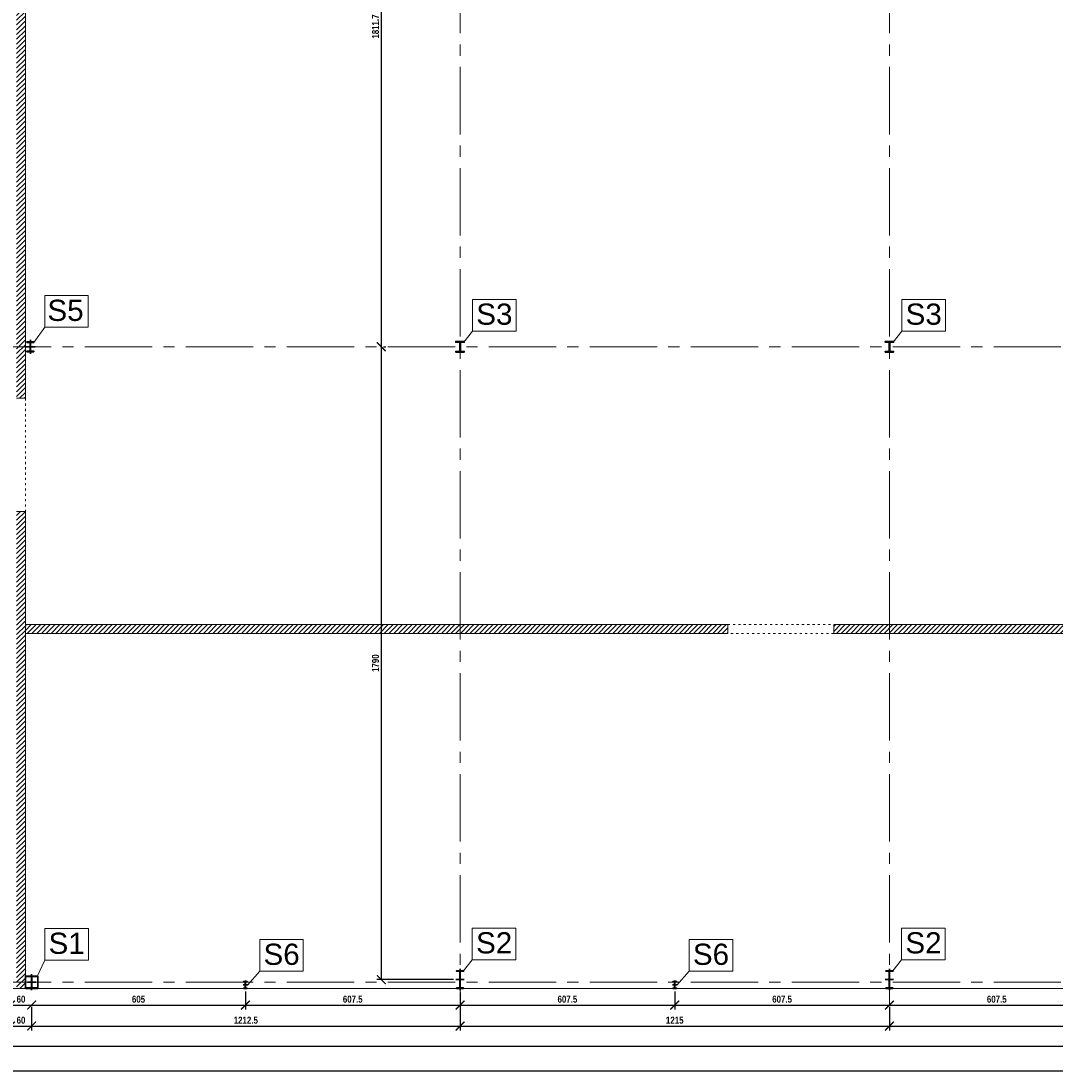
# Model space of a CAD drawing. Header units: millimetres. Extents: x -4725611 to 4745838, y -5478268 to 5501141.
# Tile 20 of 26: x 36161 to 39087, y -2520 to 450. Entities that reach past the tile are written whole.
import ezdxf

# ---------------------------------------------------------------- set-up
doc = ezdxf.new("R2010")
doc.units = ezdxf.units.MM
doc.linetypes.add('ACAD_ISO03W100', pattern=[30, 12, -18])
doc.linetypes.add('CENTER2', pattern=[28.575, 19.05, -3.175, 3.175, -3.175])
for name, color, linetype, lineweight in [('e-cad_kontur', 2, 'Continuous', 35), ('e-cad_opisy', 7, 'Continuous', 13), ('e-cad_osie', 6, 'CENTER2', 9), ('e-cad_wymiary', 1, 'Continuous', 9), ('e-cad_wypelnienia', 254, 'Continuous', 5), ('K-WIDOK', 140, 'Continuous', 15)]:
    doc.layers.add(name, color=color, linetype=linetype, lineweight=lineweight)
doc.styles.add('e-cad_1', font='arialbd.ttf', dxfattribs={"width": 0.8})
doc.styles.get("Standard").update_dxf_attribs({"font": 'arial.ttf'})
doc.dimstyles.new('e-cad_1_100_[cm]', dxfattribs={"dimscale": 10, "dimtxt": 2, "dimasz": 2.5, "dimexe": 1.25, "dimexo": 0.625, "dimtad": 1, "dimdec": 1, "dimrnd": 0.1, "dimdsep": 46, "dimtxsty": 'e-cad_1', "dimblk": 'ARCHTICK', "dimcen": 2.5, "dimclrd": 256, "dimclre": 256, "dimclrt": 7, "dimadec": 0, "dimazin": 0, "dimtfac": 1, "dimtmove": 0, "dimatfit": 3, "dimfxl": 1, "dimarcsym": 0})
pattern_1 = [(225, (47587.62428, 5181.8549), (0.1796051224, -0.1796051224), [])]

# ---------------------------------------------------------------- blocks, each defined once
blk = doc.blocks.new('_ArchTick')
at = {"color": 0, "linetype": 'ByBlock', "const_width": 0.15}
blk.add_lwpolyline([(-0.5, -0.5), (0.5, 0.5)], dxfattribs=at)
blk = doc.blocks.new('*D1366')
at = {"layer": 'Defpoints', "color": 0, "ltscale": 0.8, "transparency": 16777216}
for p in [(36131.3, -2332.4), (36191.3, -2332.4), (36191.3, -2392.8)]:
    blk.add_point(p, dxfattribs=at)
at = {"layer": 'e-cad_wymiary', "lineweight": -2, "ltscale": 0.8, "transparency": 16777216}
for p, q in [((36131.3, -2338.6), (36131.3, -2405.3)), ((36191.3, -2338.6), (36191.3, -2405.3)), ((36131.3, -2392.8), (36191.3, -2392.8))]:
    blk.add_line(p, q, dxfattribs=at)
at = {"layer": 'e-cad_wymiary', "lineweight": -2, "ltscale": 0.8, "transparency": 16777216, "xscale": 25, "yscale": 25, "zscale": 25, "rotation": 180}
blk.add_blockref('_ArchTick', (36131.3, -2392.8), dxfattribs=at)
at = {"layer": 'e-cad_wymiary', "lineweight": -2, "ltscale": 0.8, "transparency": 16777216, "xscale": 25, "yscale": 25, "zscale": 25}
blk.add_blockref('_ArchTick', (36191.3, -2392.8), dxfattribs=at)
at = {"layer": 'e-cad_wymiary', "color": 7, "ltscale": 0.8, "transparency": 16777216, "insert": (36161.3, -2376.3), "char_height": 20, "attachment_point": 5, "style": 'e-cad_1'}
blk.add_mtext('60', dxfattribs=at)
blk = doc.blocks.new('*D1367')
at = {"layer": 'Defpoints', "color": 0, "ltscale": 0.8, "transparency": 16777216}
for p in [(36191.3, -2332.4), (37403.8, -2332.4), (37403.8, -2392.8)]:
    blk.add_point(p, dxfattribs=at)
at = {"layer": 'e-cad_wymiary', "lineweight": -2, "ltscale": 0.8, "transparency": 16777216}
for p, q in [((36191.3, -2338.6), (36191.3, -2405.3)), ((37403.8, -2338.6), (37403.8, -2405.3)), ((36191.3, -2392.8), (37403.8, -2392.8))]:
    blk.add_line(p, q, dxfattribs=at)
at = {"layer": 'e-cad_wymiary', "lineweight": -2, "ltscale": 0.8, "transparency": 16777216, "xscale": 25, "yscale": 25, "zscale": 25, "rotation": 180}
blk.add_blockref('_ArchTick', (36191.3, -2392.8), dxfattribs=at)
at = {"layer": 'e-cad_wymiary', "lineweight": -2, "ltscale": 0.8, "transparency": 16777216, "xscale": 25, "yscale": 25, "zscale": 25}
blk.add_blockref('_ArchTick', (37403.8, -2392.8), dxfattribs=at)
at = {"layer": 'e-cad_wymiary', "color": 7, "ltscale": 0.8, "transparency": 16777216, "insert": (36797.5, -2376.3), "char_height": 20, "attachment_point": 5, "style": 'e-cad_1'}
blk.add_mtext('1212.5', dxfattribs=at)
blk = doc.blocks.new('*D1368')
at = {"layer": 'Defpoints', "color": 0, "ltscale": 0.8, "transparency": 16777216}
for p in [(37403.8, -2332.4), (38618.8, -2332.4), (38618.8, -2392.8)]:
    blk.add_point(p, dxfattribs=at)
at = {"layer": 'e-cad_wymiary', "lineweight": -2, "ltscale": 0.8, "transparency": 16777216}
for p, q in [((37403.8, -2338.6), (37403.8, -2405.3)), ((38618.8, -2338.6), (38618.8, -2405.3)), ((37403.8, -2392.8), (38618.8, -2392.8))]:
    blk.add_line(p, q, dxfattribs=at)
at = {"layer": 'e-cad_wymiary', "lineweight": -2, "ltscale": 0.8, "transparency": 16777216, "xscale": 25, "yscale": 25, "zscale": 25, "rotation": 180}
blk.add_blockref('_ArchTick', (37403.8, -2392.8), dxfattribs=at)
at = {"layer": 'e-cad_wymiary', "lineweight": -2, "ltscale": 0.8, "transparency": 16777216, "xscale": 25, "yscale": 25, "zscale": 25}
blk.add_blockref('_ArchTick', (38618.8, -2392.8), dxfattribs=at)
at = {"layer": 'e-cad_wymiary', "color": 7, "ltscale": 0.8, "transparency": 16777216, "insert": (38011.3, -2376.3), "char_height": 20, "attachment_point": 5, "style": 'e-cad_1'}
blk.add_mtext('1215', dxfattribs=at)
blk = doc.blocks.new('*D1369')
at = {"layer": 'Defpoints', "color": 0, "ltscale": 0.8, "transparency": 16777216}
for p in [(38618.8, -2332.4), (39833.8, -2332.4), (39833.8, -2392.8)]:
    blk.add_point(p, dxfattribs=at)
at = {"layer": 'e-cad_wymiary', "lineweight": -2, "ltscale": 0.8, "transparency": 16777216}
for p, q in [((38618.8, -2338.6), (38618.8, -2405.3)), ((39833.8, -2338.6), (39833.8, -2405.3)), ((38618.8, -2392.8), (39833.8, -2392.8))]:
    blk.add_line(p, q, dxfattribs=at)
at = {"layer": 'e-cad_wymiary', "lineweight": -2, "ltscale": 0.8, "transparency": 16777216, "xscale": 25, "yscale": 25, "zscale": 25, "rotation": 180}
blk.add_blockref('_ArchTick', (38618.8, -2392.8), dxfattribs=at)
at = {"layer": 'e-cad_wymiary', "lineweight": -2, "ltscale": 0.8, "transparency": 16777216, "xscale": 25, "yscale": 25, "zscale": 25}
blk.add_blockref('_ArchTick', (39833.8, -2392.8), dxfattribs=at)
at = {"layer": 'e-cad_wymiary', "color": 7, "ltscale": 0.8, "transparency": 16777216, "insert": (39226.3, -2376.3), "char_height": 20, "attachment_point": 5, "style": 'e-cad_1'}
blk.add_mtext('1215', dxfattribs=at)
blk = doc.blocks.new('*D1400')
at = {"layer": 'Defpoints', "color": 0, "ltscale": 0.8, "transparency": 16777216}
for p in [(37352.8, 1340.3), (37180.9, -471.4), (37180.9, -471.4)]:
    blk.add_point(p, dxfattribs=at)
at = {"layer": 'e-cad_wymiary', "lineweight": -2, "ltscale": 0.8, "transparency": 16777216}
for p, q in [((37346.5, 1340.3), (37168.4, 1340.3)), ((37180.9, 1340.3), (37180.9, -471.4)), ((37187.2, -471.4), (37193.4, -471.4))]:
    blk.add_line(p, q, dxfattribs=at)
at = {"layer": 'e-cad_wymiary', "lineweight": -2, "ltscale": 0.8, "transparency": 16777216, "xscale": 25, "yscale": 25, "zscale": 25}
for p, rotation in [((37180.9, 1340.3), 90), ((37180.9, -471.4), 270)]:
    blk.add_blockref('_ArchTick', p, dxfattribs=dict(at, rotation=rotation))
at = {"layer": 'e-cad_wymiary', "color": 7, "ltscale": 0.8, "transparency": 16777216, "insert": (37164.5, 434.4), "char_height": 20, "attachment_point": 5, "rotation": 90, "style": 'e-cad_1'}
blk.add_mtext('1811.7', dxfattribs=at)
blk = doc.blocks.new('*D1401')
at = {"layer": 'Defpoints', "color": 0, "ltscale": 0.8, "transparency": 16777216}
for p in [(37180.9, -471.4), (37180.9, -2261.4), (37391.8, -2261.4)]:
    blk.add_point(p, dxfattribs=at)
at = {"layer": 'e-cad_wymiary', "lineweight": -2, "ltscale": 0.8, "transparency": 16777216}
for p, q in [((37180.9, -471.4), (37180.9, -2261.4)), ((37187.2, -471.4), (37193.4, -471.4)), ((37385.5, -2261.4), (37168.4, -2261.4))]:
    blk.add_line(p, q, dxfattribs=at)
at = {"layer": 'e-cad_wymiary', "lineweight": -2, "ltscale": 0.8, "transparency": 16777216, "xscale": 25, "yscale": 25, "zscale": 25}
for p, rotation in [((37180.9, -471.4), 90), ((37180.9, -2261.4), 270)]:
    blk.add_blockref('_ArchTick', p, dxfattribs=dict(at, rotation=rotation))
at = {"layer": 'e-cad_wymiary', "color": 7, "ltscale": 0.8, "transparency": 16777216, "insert": (37164.5, -1366.4), "char_height": 20, "attachment_point": 5, "rotation": 90, "style": 'e-cad_1'}
blk.add_mtext('1790', dxfattribs=at)
blk = doc.blocks.new('*D1417')
at = {"layer": 'Defpoints', "color": 0, "ltscale": 0.8, "transparency": 16777216}
for p in [(36131.3, -2332.4), (36191.3, -2332.4), (36191.3, -2333.3)]:
    blk.add_point(p, dxfattribs=at)
at = {"layer": 'e-cad_wymiary', "lineweight": -2, "ltscale": 0.8, "transparency": 16777216}
for p, q in [((36131.3, -2333.3), (36191.3, -2333.3)), ((36131.3, -2338.6), (36131.3, -2345.8)), ((36191.3, -2338.6), (36191.3, -2345.8))]:
    blk.add_line(p, q, dxfattribs=at)
at = {"layer": 'e-cad_wymiary', "lineweight": -2, "ltscale": 0.8, "transparency": 16777216, "xscale": 25, "yscale": 25, "zscale": 25, "rotation": 180}
blk.add_blockref('_ArchTick', (36131.3, -2333.3), dxfattribs=at)
at = {"layer": 'e-cad_wymiary', "lineweight": -2, "ltscale": 0.8, "transparency": 16777216, "xscale": 25, "yscale": 25, "zscale": 25}
blk.add_blockref('_ArchTick', (36191.3, -2333.3), dxfattribs=at)
at = {"layer": 'e-cad_wymiary', "color": 7, "ltscale": 0.8, "transparency": 16777216, "insert": (36161.3, -2316.9), "char_height": 20, "attachment_point": 5, "style": 'e-cad_1'}
blk.add_mtext('60', dxfattribs=at)
blk = doc.blocks.new('*D1418')
at = {"layer": 'Defpoints', "color": 0, "ltscale": 0.8, "transparency": 16777216}
for p in [(36796.3, -2288.4), (36191.3, -2332.4), (36796.3, -2333.3)]:
    blk.add_point(p, dxfattribs=at)
at = {"layer": 'e-cad_wymiary', "lineweight": -2, "ltscale": 0.8, "transparency": 16777216}
for p, q in [((36796.3, -2294.7), (36796.3, -2345.8)), ((36191.3, -2333.3), (36796.3, -2333.3)), ((36191.3, -2338.6), (36191.3, -2345.8))]:
    blk.add_line(p, q, dxfattribs=at)
at = {"layer": 'e-cad_wymiary', "lineweight": -2, "ltscale": 0.8, "transparency": 16777216, "xscale": 25, "yscale": 25, "zscale": 25, "rotation": 180}
blk.add_blockref('_ArchTick', (36191.3, -2333.3), dxfattribs=at)
at = {"layer": 'e-cad_wymiary', "lineweight": -2, "ltscale": 0.8, "transparency": 16777216, "xscale": 25, "yscale": 25, "zscale": 25}
blk.add_blockref('_ArchTick', (36796.3, -2333.3), dxfattribs=at)
at = {"layer": 'e-cad_wymiary', "color": 7, "ltscale": 0.8, "transparency": 16777216, "insert": (36493.8, -2316.9), "char_height": 20, "attachment_point": 5, "style": 'e-cad_1'}
blk.add_mtext('605', dxfattribs=at)
blk = doc.blocks.new('*D1419')
at = {"layer": 'Defpoints', "color": 0, "ltscale": 0.8, "transparency": 16777216}
for p in [(36796.3, -2288.4), (37403.8, -2291.4), (37403.8, -2333.3)]:
    blk.add_point(p, dxfattribs=at)
at = {"layer": 'e-cad_wymiary', "lineweight": -2, "ltscale": 0.8, "transparency": 16777216}
for p, q in [((36796.3, -2294.7), (36796.3, -2345.8)), ((37403.8, -2297.7), (37403.8, -2345.8)), ((36796.3, -2333.3), (37403.8, -2333.3))]:
    blk.add_line(p, q, dxfattribs=at)
at = {"layer": 'e-cad_wymiary', "lineweight": -2, "ltscale": 0.8, "transparency": 16777216, "xscale": 25, "yscale": 25, "zscale": 25, "rotation": 180}
blk.add_blockref('_ArchTick', (36796.3, -2333.3), dxfattribs=at)
at = {"layer": 'e-cad_wymiary', "lineweight": -2, "ltscale": 0.8, "transparency": 16777216, "xscale": 25, "yscale": 25, "zscale": 25}
blk.add_blockref('_ArchTick', (37403.8, -2333.3), dxfattribs=at)
at = {"layer": 'e-cad_wymiary', "color": 7, "ltscale": 0.8, "transparency": 16777216, "insert": (37100, -2316.9), "char_height": 20, "attachment_point": 5, "style": 'e-cad_1'}
blk.add_mtext('607.5', dxfattribs=at)
blk = doc.blocks.new('*D1420')
at = {"layer": 'Defpoints', "color": 0, "ltscale": 0.8, "transparency": 16777216}
for p in [(37403.8, -2291.4), (38011.3, -2288.4), (38011.3, -2333.3)]:
    blk.add_point(p, dxfattribs=at)
at = {"layer": 'e-cad_wymiary', "lineweight": -2, "ltscale": 0.8, "transparency": 16777216}
for p, q in [((37403.8, -2297.7), (37403.8, -2345.8)), ((38011.3, -2294.7), (38011.3, -2345.8)), ((37403.8, -2333.3), (38011.3, -2333.3))]:
    blk.add_line(p, q, dxfattribs=at)
at = {"layer": 'e-cad_wymiary', "lineweight": -2, "ltscale": 0.8, "transparency": 16777216, "xscale": 25, "yscale": 25, "zscale": 25, "rotation": 180}
blk.add_blockref('_ArchTick', (37403.8, -2333.3), dxfattribs=at)
at = {"layer": 'e-cad_wymiary', "lineweight": -2, "ltscale": 0.8, "transparency": 16777216, "xscale": 25, "yscale": 25, "zscale": 25}
blk.add_blockref('_ArchTick', (38011.3, -2333.3), dxfattribs=at)
at = {"layer": 'e-cad_wymiary', "color": 7, "ltscale": 0.8, "transparency": 16777216, "insert": (37707.5, -2316.9), "char_height": 20, "attachment_point": 5, "style": 'e-cad_1'}
blk.add_mtext('607.5', dxfattribs=at)
blk = doc.blocks.new('*D1421')
at = {"layer": 'Defpoints', "color": 0, "ltscale": 0.8, "transparency": 16777216}
for p in [(38011.3, -2288.4), (38618.8, -2332.4), (38618.8, -2333.3)]:
    blk.add_point(p, dxfattribs=at)
at = {"layer": 'e-cad_wymiary', "lineweight": -2, "ltscale": 0.8, "transparency": 16777216}
for p, q in [((38011.3, -2294.7), (38011.3, -2345.8)), ((38011.3, -2333.3), (38618.8, -2333.3)), ((38618.8, -2338.6), (38618.8, -2345.8))]:
    blk.add_line(p, q, dxfattribs=at)
at = {"layer": 'e-cad_wymiary', "lineweight": -2, "ltscale": 0.8, "transparency": 16777216, "xscale": 25, "yscale": 25, "zscale": 25, "rotation": 180}
blk.add_blockref('_ArchTick', (38011.3, -2333.3), dxfattribs=at)
at = {"layer": 'e-cad_wymiary', "lineweight": -2, "ltscale": 0.8, "transparency": 16777216, "xscale": 25, "yscale": 25, "zscale": 25}
blk.add_blockref('_ArchTick', (38618.8, -2333.3), dxfattribs=at)
at = {"layer": 'e-cad_wymiary', "color": 7, "ltscale": 0.8, "transparency": 16777216, "insert": (38315, -2316.9), "char_height": 20, "attachment_point": 5, "style": 'e-cad_1'}
blk.add_mtext('607.5', dxfattribs=at)
blk = doc.blocks.new('*D1422')
at = {"layer": 'Defpoints', "color": 0, "ltscale": 0.8, "transparency": 16777216}
for p in [(39226.3, -2288.4), (38618.8, -2332.4), (39226.3, -2333.3)]:
    blk.add_point(p, dxfattribs=at)
at = {"layer": 'e-cad_wymiary', "lineweight": -2, "ltscale": 0.8, "transparency": 16777216}
for p, q in [((39226.3, -2294.7), (39226.3, -2345.8)), ((38618.8, -2333.3), (39226.3, -2333.3)), ((38618.8, -2338.6), (38618.8, -2345.8))]:
    blk.add_line(p, q, dxfattribs=at)
at = {"layer": 'e-cad_wymiary', "lineweight": -2, "ltscale": 0.8, "transparency": 16777216, "xscale": 25, "yscale": 25, "zscale": 25, "rotation": 180}
blk.add_blockref('_ArchTick', (38618.8, -2333.3), dxfattribs=at)
at = {"layer": 'e-cad_wymiary', "lineweight": -2, "ltscale": 0.8, "transparency": 16777216, "xscale": 25, "yscale": 25, "zscale": 25}
blk.add_blockref('_ArchTick', (39226.3, -2333.3), dxfattribs=at)
at = {"layer": 'e-cad_wymiary', "color": 7, "ltscale": 0.8, "transparency": 16777216, "insert": (38922.5, -2316.9), "char_height": 20, "attachment_point": 5, "style": 'e-cad_1'}
blk.add_mtext('607.5', dxfattribs=at)

msp = doc.modelspace()

# ---------------------------------------------------------------- hatches: boundary and pattern name
at = {"layer": 'e-cad_kontur', "ltscale": 0.8}
h = msp.add_hatch(dxfattribs=at)
h.set_pattern_fill('ANSI31', color=256, scale=0.08, angle=180, style=0)
h.set_pattern_definition(pattern_1)
edge = h.paths.add_edge_path()
edge.add_line((36791.28, -2286.42), (36801.28, -2286.42))
edge.add_line((36801.28, -2286.42), (36801.28, -2285.57))
edge.add_line((36801.28, -2285.57), (36797.76, -2285.57))
edge.add_arc((36797.76, -2284.37), 1.2, 540, 630, ccw=False)
edge.add_line((36796.56, -2284.37), (36796.56, -2268.47))
edge.add_arc((36797.76, -2268.47), 1.2, 450, 540, ccw=False)
edge.add_line((36797.76, -2267.27), (36801.28, -2267.27))
edge.add_line((36801.28, -2267.27), (36801.28, -2266.42))
edge.add_line((36801.28, -2266.42), (36791.28, -2266.42))
edge.add_line((36791.28, -2266.42), (36791.28, -2267.27))
edge.add_line((36791.28, -2267.27), (36794.8, -2267.27))
edge.add_arc((36794.8, -2268.47), 1.2, 360, 450, ccw=False)
edge.add_line((36796, -2268.47), (36796, -2284.37))
edge.add_arc((36794.8, -2284.37), 1.2, 630, 720, ccw=False)
edge.add_line((36794.8, -2285.57), (36791.28, -2285.57))
edge.add_line((36791.28, -2285.57), (36791.28, -2286.42))
h = msp.add_hatch(dxfattribs=at)
h.set_pattern_fill('ANSI31', color=256, scale=0.08, angle=180, style=0)
h.set_pattern_definition(pattern_1)
edge = h.paths.add_edge_path()
edge.add_line((38016.28, -2286.42), (38006.28, -2286.42))
edge.add_line((38006.28, -2286.42), (38006.28, -2285.57))
edge.add_line((38006.28, -2285.57), (38009.8, -2285.57))
edge.add_arc((38009.8, -2284.37), 1.2, -90, 0)
edge.add_line((38011, -2284.37), (38011, -2268.47))
edge.add_arc((38009.8, -2268.47), 1.2, 0, 90)
edge.add_line((38009.8, -2267.27), (38006.28, -2267.27))
edge.add_line((38006.28, -2267.27), (38006.28, -2266.42))
edge.add_line((38006.28, -2266.42), (38016.28, -2266.42))
edge.add_line((38016.28, -2266.42), (38016.28, -2267.27))
edge.add_line((38016.28, -2267.27), (38012.76, -2267.27))
edge.add_arc((38012.76, -2268.47), 1.2, 90, 180)
edge.add_line((38011.56, -2268.47), (38011.56, -2284.37))
edge.add_arc((38012.76, -2284.37), 1.2, -180, -90)
edge.add_line((38012.76, -2285.57), (38016.28, -2285.57))
edge.add_line((38016.28, -2285.57), (38016.28, -2286.42))
at = {"layer": 'e-cad_wypelnienia', "ltscale": 0.8}
h = msp.add_hatch(dxfattribs=at)
h.set_pattern_fill('ANSI31', color=256, scale=3)
h.paths.add_polyline_path([(36173.78, 3155.25), (36148.78, 3155.25), (36148.78, 2737.25), (36173.78, 2737.25)])
h.paths.add_polyline_path([(36173.78, 2037.25), (36148.78, 2037.25), (36148.78, 1340.25), (36173.78, 1340.25)])
h.paths.add_polyline_path([(36173.78, 1340.25), (36148.78, 1340.25), (36148.78, -471.42), (36173.78, -471.42)])
h.paths.add_polyline_path([(36173.78, -471.42), (36148.78, -471.42), (36148.78, -617.25), (36173.78, -617.25)])
h.paths.add_polyline_path([(36173.78, -937.25), (36148.78, -937.25), (36148.78, -2268.92), (36173.78, -2268.92), (36173.78, -2251.42)])
h.paths.add_polyline_path([(36173.78, -2268.92), (36148.78, -2268.92), (36148.78, -2286.42), (36173.78, -2286.42), (36173.78, -2284.82)])
h.paths.add_polyline_path([(36143.92, 1253.73), (36178.79, 1253.73), (36178.79, 1294.94), (36143.92, 1294.94)])
h = msp.add_hatch(dxfattribs=at)
h.set_pattern_fill('ANSI31', color=256, scale=3)
h.paths.add_polyline_path([(41046.28, -1257.25), (39833.78, -1257.25), (39833.78, -1282.25), (41046.28, -1282.25)])
h.paths.add_polyline_path([(41063.78, -1257.25), (41046.28, -1257.25), (41046.28, -1282.25), (41063.78, -1282.25)])
h.paths.add_polyline_path([(39833.78, -1257.25), (39676.28, -1257.25), (39676.28, -1282.25), (39833.78, -1282.25)])
h.paths.add_polyline_path([(39376.28, -1257.25), (38618.78, -1257.25), (38618.78, -1282.25), (39376.28, -1282.25)])
h.paths.add_polyline_path([(38618.78, -1257.25), (38461.28, -1257.25), (38461.28, -1282.25), (38618.78, -1282.25)])
h.paths.add_polyline_path([(38161.28, -1257.25), (37403.78, -1257.25), (37403.78, -1282.25), (38161.28, -1282.25)])
h.paths.add_polyline_path([(37185.26, -1396.61), (37185.26, -1336.89), (37144.04, -1336.89), (37144.04, -1396.61)], flags=9)
h.paths.add_polyline_path([(35557.18, -2236.31), (35690.73, -2236.31), (35690.73, -2143.24), (35557.18, -2143.24)], flags=9)
h.paths.add_polyline_path([(34338.89, -2236.31), (34472.44, -2236.31), (34472.44, -2143.24), (34338.89, -2143.24)], flags=9)
h.paths.add_polyline_path([(33125.84, -2236.31), (33259.38, -2236.31), (33259.38, -2143.24), (33125.84, -2143.24)], flags=9)
h.paths.add_polyline_path([(36223.72, -2205.15), (36357.27, -2205.15), (36357.27, -2112.08), (36223.72, -2112.08)], flags=9)
h.paths.add_polyline_path([(35976.91, -2205.15), (36110.46, -2205.15), (36110.46, -2112.08), (35976.91, -2112.08)], flags=9)
h.paths.add_polyline_path([(34948.46, -2204.57), (35082.01, -2204.57), (35082.01, -2111.5), (34948.46, -2111.5)], flags=9)
h.paths.add_polyline_path([(33733.46, -2203.96), (33867.01, -2203.96), (33867.01, -2110.89), (33733.46, -2110.89)], flags=9)
h.paths.add_polyline_path([(32525.34, -1636.79), (32658.88, -1636.79), (32658.88, -1543.72), (32525.34, -1543.72)], flags=9)
h.paths.add_polyline_path([(32525.34, -2203.96), (32658.88, -2203.96), (32658.88, -2110.89), (32525.34, -2110.89)], flags=9)
h = msp.add_hatch(dxfattribs=at)
h.set_pattern_fill('ANSI31', color=256, scale=3)
h.paths.add_polyline_path([(37403.78, -1257.25), (36173.78, -1257.25), (36173.78, -1282.25), (37403.78, -1282.25)])

# ---------------------------------------------------------------- linework, layer by layer
at = {"layer": 'Defpoints', "ltscale": 0.8}
for points in [[(31758.84, -2519.94), (46758.84, -2519.94), (46758.84, 3420.06), (31758.84, 3420.06)], [(32058.84, -2449.94), (46688.84, -2449.94), (46688.84, 3350.06), (32058.84, 3350.06)]]:
    msp.add_lwpolyline(points, close=True, dxfattribs=at)
at = {"layer": 'e-cad_kontur', "ltscale": 0.8}
for points in [[(36200.98, -471.42), (36174.58, -471.42)], [(36187.78, -451.68), (36187.78, -491.42)], [(37404.78, -458.42), (37415.78, -458.42), (37415.78, -456.42), (37391.78, -456.42), (37391.78, -458.42), (37402.78, -458.42)], [(37402.78, -484.42), (37402.78, -458.42)], [(37404.78, -484.42), (37404.78, -458.42)], [(38617.78, -458.42), (38606.78, -458.42), (38606.78, -456.42), (38630.78, -456.42), (38630.78, -458.42), (38619.78, -458.42)], [(38617.78, -484.42), (38617.78, -458.42)], [(38619.78, -484.42), (38619.78, -458.42)], [(37404.78, -484.42), (37415.78, -484.42), (37415.78, -486.42), (37391.78, -486.42), (37391.78, -484.42), (37402.78, -484.42)], [(38617.78, -484.42), (38606.78, -484.42), (38606.78, -486.42), (38630.78, -486.42), (38630.78, -484.42), (38619.78, -484.42)], [(36191.28, -2246.42), (36191.28, -2291.42)], [(37403.78, -2291.42), (37403.78, -2231.42)], [(38618.78, -2291.42), (38618.78, -2231.42)], [(36203.28, -2268.92), (36179.28, -2268.92)], [(36790.28, -2276.42), (36802.28, -2276.42)], [(36796.28, -2288.42), (36796.28, -2264.42)], [(37415.78, -2261.42), (37391.78, -2261.42)], [(38017.28, -2276.42), (38005.28, -2276.42)], [(38011.28, -2288.42), (38011.28, -2264.42)], [(38630.78, -2261.42), (38606.78, -2261.42)]]:
    msp.add_lwpolyline(points, dxfattribs=at)
for points in [[(36197.53, -457.42), (36178.03, -457.42), (36178.03, -459.32), (36184.78, -459.32, -0.4142136), (36187.18, -461.72), (36187.18, -481.12, -0.4142136), (36184.78, -483.52), (36178.03, -483.52), (36178.03, -485.42), (36197.53, -485.42), (36197.53, -483.52), (36190.78, -483.52, -0.4142136), (36188.38, -481.12), (36188.38, -461.72, -0.4142136), (36190.78, -459.32), (36197.53, -459.32), (36197.53, -457.42)], [(36208.78, -2251.42), (36173.78, -2251.42), (36173.78, -2253.02), (36188.67, -2253.02, -0.4142136), (36190.77, -2255.12), (36190.77, -2282.72, -0.4142136), (36188.67, -2284.82), (36173.78, -2284.82), (36173.78, -2286.42), (36208.78, -2286.42), (36208.78, -2284.82), (36193.89, -2284.82, -0.4142136), (36191.79, -2282.72), (36191.79, -2255.12, -0.4142136), (36193.89, -2253.02), (36208.78, -2253.02), (36208.78, -2251.42)], [(37413.78, -2286.42), (37393.78, -2286.42), (37393.78, -2284.82), (37401.17, -2284.82, 0.4142136), (37403.27, -2282.72), (37403.27, -2240.12, 0.4142136), (37401.17, -2238.02), (37393.78, -2238.02), (37393.78, -2236.42), (37413.78, -2236.42), (37413.78, -2238.02), (37406.39, -2238.02, 0.4142136), (37404.29, -2240.12), (37404.29, -2282.72, 0.4142136), (37406.39, -2284.82), (37413.78, -2284.82), (37413.78, -2286.42)], [(38628.78, -2286.42), (38608.78, -2286.42), (38608.78, -2284.82), (38616.17, -2284.82, 0.4142136), (38618.27, -2282.72), (38618.27, -2240.12, 0.4142136), (38616.17, -2238.02), (38608.78, -2238.02), (38608.78, -2236.42), (38628.78, -2236.42), (38628.78, -2238.02), (38621.39, -2238.02, 0.4142136), (38619.29, -2240.12), (38619.29, -2282.72, 0.4142136), (38621.39, -2284.82), (38628.78, -2284.82), (38628.78, -2286.42)], [(36791.28, -2286.42), (36801.28, -2286.42), (36801.28, -2285.57), (36797.76, -2285.57, -0.4142136), (36796.56, -2284.37), (36796.56, -2268.47, -0.4142136), (36797.76, -2267.27), (36801.28, -2267.27), (36801.28, -2266.42), (36791.28, -2266.42), (36791.28, -2267.27), (36794.8, -2267.27, -0.4142136), (36796, -2268.47), (36796, -2284.37, -0.4142136), (36794.8, -2285.57), (36791.28, -2285.57), (36791.28, -2286.42)], [(38016.28, -2286.42), (38006.28, -2286.42), (38006.28, -2285.57), (38009.8, -2285.57, 0.4142136), (38011, -2284.37), (38011, -2268.47, 0.4142136), (38009.8, -2267.27), (38006.28, -2267.27), (38006.28, -2266.42), (38016.28, -2266.42), (38016.28, -2267.27), (38012.76, -2267.27, 0.4142136), (38011.56, -2268.47), (38011.56, -2284.37, 0.4142136), (38012.76, -2285.57), (38016.28, -2285.57), (38016.28, -2286.42)]]:
    msp.add_lwpolyline(points, format="xyb", dxfattribs=at)
msp.add_lwpolyline([(36173.78, -2251.42), (36208.78, -2251.42), (36208.78, -2286.42), (36173.78, -2286.42)], close=True, dxfattribs=at)
at = {"layer": 'e-cad_opisy', "ltscale": 0.8}
for points in [[(36228.63, -326.64), (36351.84, -326.64), (36351.84, -416.19), (36228.63, -416.19)], [(37439, -337.47), (37562.21, -337.47), (37562.21, -427.02), (37439, -427.02)], [(38654, -337.47), (38777.21, -337.47), (38777.21, -427.02), (38654, -427.02)], [(36228.68, -2116.94), (36351.89, -2116.94), (36351.89, -2206.49), (36228.68, -2206.49)], [(37438.42, -2115.74), (37561.63, -2115.74), (37561.63, -2205.29), (37438.42, -2205.29)], [(38653.42, -2115.74), (38776.63, -2115.74), (38776.63, -2205.29), (38653.42, -2205.29)], [(36836.97, -2148.1), (36960.18, -2148.1), (36960.18, -2237.64), (36836.97, -2237.64)], [(38052.01, -2148.1), (38175.23, -2148.1), (38175.23, -2237.64), (38052.01, -2237.64)]]:
    msp.add_lwpolyline(points, close=True, dxfattribs=at)
for points in [[(36228.63, -416.19), (36197.48, -459.32)], [(37439, -427.02), (37414.36, -458.15)], [(38654, -427.02), (38629.36, -458.15)], [(36228.68, -2206.49), (36207.16, -2252.62)], [(37438.42, -2205.29), (37413.78, -2236.42)], [(38653.42, -2205.29), (38628.78, -2236.42)], [(36836.97, -2237.64), (36802.45, -2276.77)], [(38052.01, -2237.64), (38017.5, -2276.77)]]:
    msp.add_lwpolyline(points, dxfattribs=at)
at = {"layer": 'e-cad_osie', "ltscale": 10}
for points in [[(37403.78, 3177.48), (37403.78, -2332.38)], [(38618.78, 3177.48), (38618.78, -2332.38)], [(44819.33, -471.42), (32341.88, -471.42)], [(44819.33, -2268.92), (32341.88, -2268.92)]]:
    msp.add_lwpolyline(points, dxfattribs=at)
at = {"layer": 'e-cad_wypelnienia', "ltscale": 0.8}
for points in [[(36173.78, 2037.25), (36173.78, -617.25)], [(36173.78, -617.25), (36148.78, -617.25)], [(36148.78, -937.25), (36173.78, -937.25)], [(36173.78, -937.25), (36173.78, -2286.42), (36148.78, -2286.42)], [(36173.78, -1257.25), (38161.28, -1257.25)], [(38161.28, -1282.25), (38161.28, -1257.25)], [(38461.28, -1257.25), (38461.28, -1282.25)], [(38461.28, -1257.25), (39376.28, -1257.25)], [(36173.78, -1282.25), (38161.28, -1282.25)], [(38461.28, -1282.25), (39376.28, -1282.25)]]:
    msp.add_lwpolyline(points, dxfattribs=at)
at = {"layer": 'e-cad_wypelnienia', "linetype": 'ACAD_ISO03W100', "ltscale": 0.5}
for points in [[(36173.78, -617.25), (36173.78, -937.25)], [(38161.28, -1257.25), (38461.28, -1257.25)], [(38461.28, -1282.25), (38161.28, -1282.25)]]:
    msp.add_lwpolyline(points, dxfattribs=at)
at = {"layer": 'K-WIDOK', "ltscale": 0.8}
msp.add_lwpolyline([(44763.78, -2286.42), (44763.78, 3155.25), (32473.78, 3155.25), (32473.78, -2286.42), (44763.78, -2286.42)], dxfattribs=at)

# ---------------------------------------------------------------- texts
at = {"layer": 'e-cad_opisy', "ltscale": 2}
for s, p in [('S5', (36235.99, -398.32)), ('S3', (37449.55, -409.15)), ('S3', (38664.55, -409.15)), ('S1', (36239.23, -2188.62)), ('S2', (37448.97, -2187.42)), ('S2', (38663.97, -2187.42)), ('S6', (36847.52, -2219.77)), ('S6', (38062.57, -2219.77))]:
    msp.add_text(s, height=60, dxfattribs=at).set_placement(p)

# ---------------------------------------------------------------- dimensions: what is measured, and where the dimension line sits
at = {"layer": 'e-cad_wymiary', "ltscale": 0.8}
for base, p1, p2, override, picture, middle in [((37180.94, -471.42), (37352.76, 1340.25), (37180.94, -471.42), {"dimtix": 1, "dimtmove": 1}, '*D1400', (37164.47, 434.42)), ((37180.94, -2261.42), (37180.94, -471.42), (37391.78, -2261.42), {"dimtmove": 1}, '*D1401', (37164.47, -1366.42))]:
    dim = msp.add_linear_dim(base=base, p1=p1, p2=p2, angle=90, dimstyle='e-cad_1_100_[cm]', override=override, dxfattribs=at)
    dim.commit()
    dim.dimension.update_dxf_attribs({"geometry": picture, "text_midpoint": middle})
for base, p1, p2, picture, middle in [((36191.28, -2333.34), (36131.28, -2332.38), (36191.28, -2332.38), '*D1417', (36161.28, -2316.88)), ((36796.28, -2333.34), (36191.28, -2332.38), (36796.28, -2288.42), '*D1418', (36493.78, -2316.88)), ((37403.78, -2333.34), (36796.28, -2288.42), (37403.78, -2291.42), '*D1419', (37100.03, -2316.88)), ((38011.28, -2333.34), (37403.78, -2291.42), (38011.28, -2288.42), '*D1420', (37707.53, -2316.88)), ((38618.78, -2333.34), (38011.28, -2288.42), (38618.78, -2332.38), '*D1421', (38315.03, -2316.88)), ((39226.28, -2333.34), (38618.78, -2332.38), (39226.28, -2288.42), '*D1422', (38922.53, -2316.88)), ((36191.28, -2392.78), (36131.28, -2332.38), (36191.28, -2332.38), '*D1366', (36161.28, -2376.32)), ((37403.78, -2392.78), (36191.28, -2332.38), (37403.78, -2332.38), '*D1367', (36797.53, -2376.32)), ((38618.78, -2392.78), (37403.78, -2332.38), (38618.78, -2332.38), '*D1368', (38011.28, -2376.32)), ((39833.78, -2392.78), (38618.78, -2332.38), (39833.78, -2332.38), '*D1369', (39226.28, -2376.32))]:
    dim = msp.add_linear_dim(base=base, p1=p1, p2=p2, dimstyle='e-cad_1_100_[cm]', override={"dimtmove": 1}, dxfattribs=at)
    dim.commit()
    dim.dimension.update_dxf_attribs({"geometry": picture, "text_midpoint": middle})

doc.saveas('drawing.dxf')
